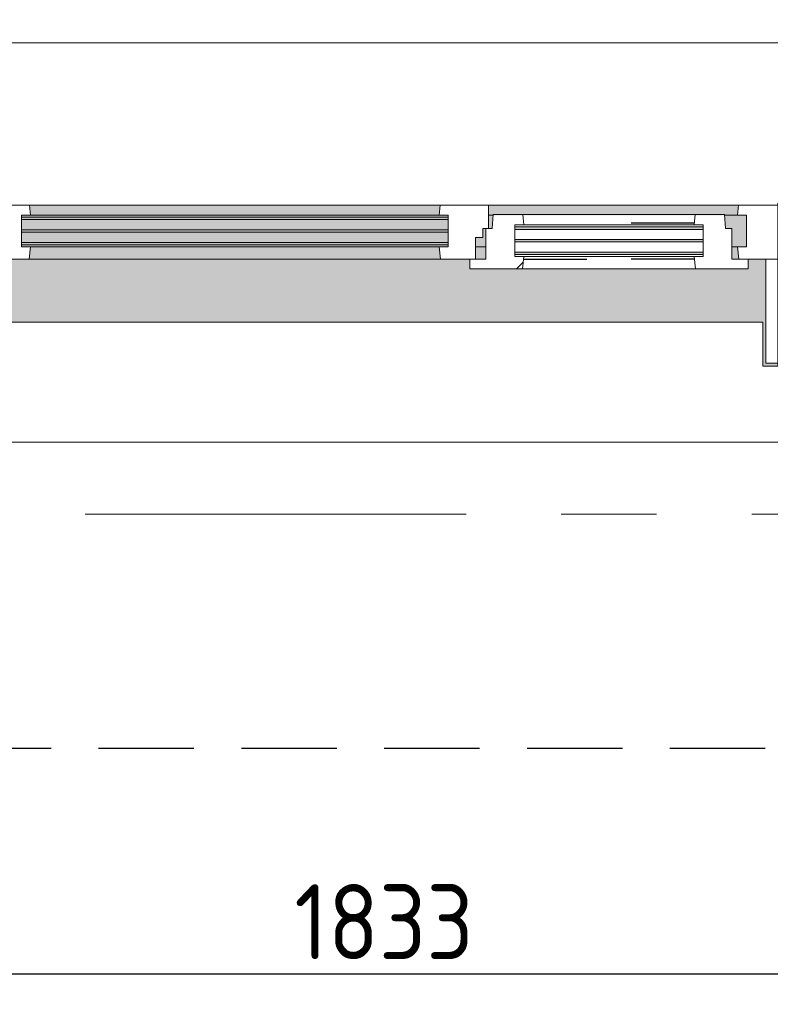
# Model space of a CAD drawing. Extents: x 2820 to 91013, y 1478 to 38178.
# Tile 104 of 182: x 30492 to 31744, y 35011 to 36652. Entities that reach past the tile are written whole.
import ezdxf

# ---------------------------------------------------------------- set-up
doc = ezdxf.new("R2010")
doc.units = 0
doc.header["$LTSCALE"] = 50
doc.header["$PDSIZE"] = -5
for name, pattern in [('HIDDEN2', [4.7625, 3.175, -1.5875]), ('Onderlegger 2e verdieping$0$gestippeld_2_', [6.35, 3.175, -3.175]), ('Onderlegger 2e verdieping$0$stramien', [22.225, 12.7, -3.175, 3.175, -3.175])]:
    doc.linetypes.add(name, pattern=pattern)
doc.layers.get('0').update_dxf_attribs({"linetype": 'CONTINUOUS'})
doc.layers.get('DEFPOINTS').update_dxf_attribs({"linetype": 'CONTINUOUS'})
doc.layers.add('AS-M38--_F123--_Wandlengte', color=1, linetype='CONTINUOUS')
doc.layers.add('IWTEKST', color=2, linetype='CONTINUOUS')
for name, color, linetype, lineweight in [('Onderlegger 2e verdieping$0$A-GLAZ', 8, 'CONTINUOUS', 25), ('Onderlegger 2e verdieping$0$A-GLAZ-GLAS', 8, 'CONTINUOUS', 25), ('Onderlegger 2e verdieping$0$S-GRID', 8, 'CONTINUOUS', 18)]:
    doc.layers.add(name, color=color, linetype=linetype, lineweight=lineweight)
doc.styles.get("Standard").update_dxf_attribs({"font": 'isocp.shx'})
doc.dimstyles.new('CWall_F2_Wandlengte', dxfattribs={"dimscale": 50, "dimtxt": 2.5, "dimasz": 2, "dimexe": 1, "dimexo": 1, "dimgap": 0.5, "dimtad": 1, "dimdec": 0, "dimdsep": 46, "dimtxsty": 'Standard', "dimcen": 2.5, "dimclrt": 2, "dimadec": 0, "dimazin": 0, "dimtfac": 1, "dimtdec": 0, "dimtix": 1, "dimtmove": 2, "dimatfit": 0, "dimfxl": 0, "dimtolj": 1, "dimtzin": 0, "dimarcsym": 0})
pattern_1 = [(45, (-31099.92, -36403.2), (-212.132, 212.132), [])]

# ---------------------------------------------------------------- blocks, each defined once
blk = doc.blocks.new('Onderlegger 2e verdieping$0$31_KA_Houten kozijn metselwerkgevel met draaiend deel verdieping - 31_KA_Houten kozijn metselwerkgevel met draaiend deel verdieping-V166-Plotview 2e Verdieping - schaal 1 op 100')
at = {"layer": 'Onderlegger 2e verdieping$0$A-GLAZ', "lineweight": 18}
h = blk.add_hatch(dxfattribs=at)
h.set_pattern_fill('FP_292', color=256, style=0, pattern_type=2)
h.set_pattern_definition(pattern_1)
h.paths.add_polyline_path([(-685.1, -76.9), (-656.5, -76.9), (-656.5, -56.9), (-664.2, -56.9), (-673.9, 210.1), (-706.5, 210.1), (-706.5, 180.1), (-688.5, 180.1), (-688.5, -76.9)], flags=0)
h = blk.add_hatch(dxfattribs=at)
h.set_pattern_fill('FP_292', color=256, style=0, pattern_type=2)
h.set_pattern_definition(pattern_1)
h.paths.add_polyline_path([(656.5, -76.9), (688.5, -76.9), (688.5, 180.1), (706.5, 180.1), (706.5, 210.1), (673.9, 210.1), (664.2, -56.9), (656.5, -56.9)], flags=0)
at = {"layer": 'Onderlegger 2e verdieping$0$A-GLAZ'}
h = blk.add_hatch(color=256, dxfattribs=at)
h.paths.add_polyline_path([(-589.5, -77), (92, -77), (93.6, -60), (-591.1, -60)], flags=0)
h.paths.add_polyline_path([(180.5, -77), (589.5, -77), (591.1, -60), (174, -60), (174, -77)], flags=0)
at = {"layer": 'Onderlegger 2e verdieping$0$A-GLAZ', "lineweight": 18}
h = blk.add_hatch(dxfattribs=at)
h.set_pattern_fill('FP_292', color=256, style=0, pattern_type=2)
h.set_pattern_definition(pattern_1)
h.paths.add_polyline_path([(143, -150), (152.5, -150), (152.5, -114), (165, -114), (165, -99), (174, -99), (174, -60), (93.6, -60), (92, -77), (107, -77), (107, -129.8), (92, -129.8), (94.3, -150)], flags=0)
at = {"layer": 'Onderlegger 2e verdieping$0$A-GLAZ'}
h = blk.add_hatch(color=256, dxfattribs=at)
h.paths.add_polyline_path([(-604.5, -129.8), (107, -129.8), (107, -126.3), (-604.5, -126.3)], flags=0)
h.paths.add_polyline_path([(152.5, -129.8), (170, -129.8), (170, -99), (165, -99), (165, -114), (152.5, -114), (152.5, -126.3)], flags=0)
h.paths.add_polyline_path([(591.1, -129.8), (604.5, -129.8), (604.5, -77), (567.9, -77), (569.5, -99), (580, -99), (580, -129.8), (589.5, -129.8)], flags=0)
h.paths.add_polyline_path([(-73.6, -122.3), (107, -122.3), (107, -105.3), (-604.5, -105.3), (-604.5, -122.3), (-379.3, -122.3)], flags=0)
h.paths.add_polyline_path([(-379.3, -101.3), (107, -101.3), (107, -84.3), (-604.5, -84.3), (-604.5, -101.3), (-586.3, -101.3)], flags=0)
h.paths.add_polyline_path([(174, -99), (180.5, -99), (182.1, -77), (174, -77), (174, -84.3)], flags=0)
h.paths.add_polyline_path([(107, -80.3), (107, -77), (-604.5, -77), (-604.5, -80.3), (93.9, -80.3)], flags=0)
h = blk.add_hatch(color=256, dxfattribs=at)
h.paths.add_polyline_path([(-379.3, -150), (94.3, -150), (92, -129.8), (-589.5, -129.8), (-591.8, -150), (-589.5, -150)], flags=0)
h.paths.add_polyline_path([(152.5, -150), (170, -150), (170, -129.8), (152.5, -129.8), (152.5, -145.8)], flags=0)
h.paths.add_polyline_path([(589.5, -150), (591.8, -150), (589.5, -129.8), (580, -129.8), (580, -150)], flags=0)
blk.add_hatch(color=256, dxfattribs=at).paths.add_polyline_path([(-631.5, -328.5), (-631.5, -255), (631.5, -255), (631.5, -328.5), (656.5, -328.5), (656.5, -323.5), (636.5, -323.5), (636.5, -150), (607, -150), (607, -166), (143, -166), (143, -150), (-636.5, -150), (-636.5, -323.5), (-656.5, -323.5), (-656.5, -328.5), (-636.5, -328.5)], flags=0)
at = {"layer": 'Onderlegger 2e verdieping$0$A-GLAZ', "lineweight": 18}
for p, q in [((-706.5, 210.1), (-673.9, 210.1)), ((-706.5, 180.1), (-706.5, 210.1)), ((-673.9, 210.1), (-664.2, -56.9)), ((-673.9, 210.1), (673.9, 210.1)), ((673.9, 210.1), (664.2, -56.9)), ((706.5, 210.1), (673.9, 210.1)), ((706.5, 180.1), (706.5, 210.1)), ((-688.5, 180.1), (-706.5, 180.1)), ((-688.5, -76.9), (-688.5, 180.1)), ((688.5, -76.9), (688.5, 180.1)), ((688.5, 180.1), (706.5, 180.1)), ((-664.2, -56.9), (-656.5, -56.9)), ((-656.5, -56.9), (-656.5, -76.9)), ((-656.5, -150), (-656.5, -60)), ((-656.5, -60), (-591.1, -60)), ((-591.1, -60), (93.6, -60)), ((-591.1, -60), (-589.5, -77)), ((92, -77), (93.6, -60)), ((93.6, -60), (174, -60)), ((174, -60), (174, -99)), ((174, -60), (591.1, -60)), ((589.5, -77), (591.1, -60)), ((591.1, -60), (656.5, -60)), ((664.2, -56.9), (656.5, -56.9)), ((656.5, -56.9), (656.5, -76.9)), ((656.5, -60), (656.5, -150)), ((-656.5, -76.9), (-688.5, -76.9)), ((-688.5, -76.9), (-688.5, -94.9)), ((-604.5, -77), (-604.5, -80.3)), ((-589.5, -77), (-604.5, -77)), ((92, -77), (-589.5, -77)), ((107, -77), (92, -77)), ((107, -80.3), (107, -77)), ((182.1, -77), (174, -77)), ((589.5, -77), (567.9, -77)), ((604.5, -77), (589.5, -77)), ((604.5, -129.8), (604.5, -77)), ((656.5, -76.9), (688.5, -76.9)), ((688.5, -94.9), (688.5, -76.9)), ((-604.5, -84.3), (-604.5, -101.3)), ((107, -101.3), (107, -84.3)), ((-604.5, -105.3), (-604.5, -122.3)), ((107, -122.3), (107, -105.3)), ((152.5, -114), (152.5, -150)), ((165, -114), (152.5, -114)), ((165, -99), (165, -114)), ((170, -99), (165, -99)), ((-604.5, -126.3), (-604.5, -129.8)), ((-604.5, -129.8), (-589.5, -129.8)), ((-589.5, -129.8), (-591.8, -150)), ((-589.5, -129.8), (92, -129.8)), ((92, -129.8), (107, -129.8)), ((94.3, -150), (92, -129.8)), ((107, -129.8), (107, -126.3)), ((152.5, -129.8), (170, -129.8)), ((580, -129.8), (589.5, -129.8)), ((589.5, -129.8), (604.5, -129.8)), ((591.8, -150), (589.5, -129.8)), ((-656.5, -150), (-636.5, -150)), ((-656.5, -323.5), (-656.5, -150)), ((-591.8, -150), (-656.5, -150)), ((-636.5, -150), (-636.5, -323.5)), ((94.3, -150), (-591.8, -150)), ((143, -150), (94.3, -150)), ((656.5, -150), (607, -150)), ((636.5, -150), (656.5, -150)), ((636.5, -323.5), (636.5, -150)), ((656.5, -150), (656.5, -323.5)), ((-636.5, -323.5), (-656.5, -323.5)), ((-656.5, -328.5), (-656.5, -323.5)), ((656.5, -323.5), (636.5, -323.5)), ((656.5, -323.5), (656.5, -328.5))]:
    blk.add_line(p, q, dxfattribs=at)
blk = doc.blocks.new('Onderlegger 2e verdieping$0$31_KA_Houten kozijn metselwerkgevel triple glas - Type-9950180-Plotview 2e Verdieping - schaal 1 op 100')
at = {"layer": 'Onderlegger 2e verdieping$0$A-GLAZ'}
for points in [[(0, 42), (711.5, 42), (711.5, 46), (0, 46)], [(0, 21), (711.5, 21), (711.5, 25), (0, 25)], [(0, 0), (711.5, 0), (711.5, 4), (0, 4)]]:
    blk.add_hatch(color=256, dxfattribs=at).paths.add_polyline_path(points, flags=0)
at = {"layer": 'Onderlegger 2e verdieping$0$A-GLAZ', "lineweight": 18}
for p, q in [((0, 46), (711.5, 46)), ((0, 42), (0, 46)), ((711.5, 42), (0, 42)), ((711.5, 46), (711.5, 42)), ((0, 25), (711.5, 25)), ((0, 21), (0, 25)), ((711.5, 21), (0, 21)), ((711.5, 25), (711.5, 21)), ((0, 4), (711.5, 4)), ((0, 0), (0, 4)), ((711.5, 0), (0, 0)), ((711.5, 4), (711.5, 0))]:
    blk.add_line(p, q, dxfattribs=at)
blk = doc.blocks.new('Onderlegger 2e verdieping$0$31_KA_Houten kozijn draaiend deel metselwerkgevel - Type-V197-Plotview 2e Verdieping - schaal 1 op 100')
at = {"layer": 'Onderlegger 2e verdieping$0$A-GLAZ-GLAS', "lineweight": 18}
h = blk.add_hatch(dxfattribs=at)
h.set_pattern_fill('FP_312', color=256, style=0, pattern_type=2)
h.set_pattern_definition([(45, (-31269.9, -36253.2), (-707.107, 707.107), []), (135, (-31269.9, -36253.2), (-707.107, -707.107), [])])
h.paths.add_polyline_path([(437, -16), (437, 0), (410, 0), (410, 51), (399.5, 51), (397.8, 74), (348.6, 74), (347, 57), (362, 57), (362, 4.2), (347, 4.2), (349.3, -16), (368, -16)], flags=0)
h.paths.add_polyline_path([(-27, -16), (60.7, -16), (62.2, 4.2), (48, 4.2), (48, 57), (63, 57), (61.4, 74), (12.2, 74), (10.5, 51), (0, 51), (0, 0), (-27, 0)], flags=0)
at = {"layer": 'Onderlegger 2e verdieping$0$A-GLAZ', "lineweight": 18}
for p, q in [((10.5, 51), (12.2, 74)), ((12.2, 74), (61.4, 74)), ((61.4, 74), (63, 57)), ((61.4, 74), (348.6, 74)), ((347, 57), (348.6, 74)), ((348.6, 74), (397.8, 74)), ((397.8, 74), (399.5, 51)), ((0, 51), (10.5, 51)), ((0, 0), (0, 51)), ((48, 57), (48, 53.5)), ((63, 57), (48, 57)), ((48, 49.5), (48, 32.5)), ((347, 57), (63, 57)), ((362, 57), (347, 57)), ((362, 53.5), (362, 57)), ((362, 32.5), (362, 49.5)), ((399.5, 51), (410, 51)), ((410, 51), (410, 0)), ((48, 28.5), (48, 11.5)), ((362, 11.5), (362, 28.5)), ((-27, 0), (0, 0)), ((-27, -16), (-27, 0)), ((48, 7.5), (48, 4.2)), ((48, 4.2), (63, 4.2)), ((63, 4.2), (60.7, -16)), ((63, 4.2), (347, 4.2)), ((347, 4.2), (362, 4.2)), ((349.3, -16), (347, 4.2)), ((362, 4.2), (362, 7.5)), ((410, 0), (437, 0)), ((60.7, -16), (-27, -16)), ((349.3, -16), (60.7, -16)), ((437, -16), (349.3, -16)), ((437, 0), (437, -16))]:
    blk.add_line(p, q, dxfattribs=at)
at = {"layer": 'Onderlegger 2e verdieping$0$A-GLAZ', "linetype": 'Onderlegger 2e verdieping$0$gestippeld_2_'}
blk.add_line((347.3, 60), (241.8, 60), dxfattribs=at)
at = {"layer": 'Onderlegger 2e verdieping$0$A-GLAZ-GLAS'}
for p, q in [((62.5, 0), (168.2, 0)), ((347.5, 0), (241.8, 0))]:
    blk.add_line(p, q, dxfattribs=at)
blk = doc.blocks.new('Onderlegger 2e verdieping$0$31_KA_Houten kozijn metselwerkgevel triple glas - Type-9950181-Plotview 2e Verdieping - schaal 1 op 100')
at = {"layer": 'Onderlegger 2e verdieping$0$A-GLAZ'}
for points in [[(0, 42), (314, 42), (314, 46), (0, 46)], [(314, 21), (314, 25), (0, 25), (0, 21), (300.8, 21)], [(314, 0), (314, 4), (0, 4), (0, 0), (300.8, 0)]]:
    blk.add_hatch(color=256, dxfattribs=at).paths.add_polyline_path(points, flags=0)
at = {"layer": 'Onderlegger 2e verdieping$0$A-GLAZ', "lineweight": 18}
for p, q in [((0, 46), (314, 46)), ((0, 42), (0, 46)), ((314, 42), (0, 42)), ((314, 46), (314, 42)), ((0, 25), (314, 25)), ((0, 21), (0, 25)), ((314, 21), (0, 21)), ((314, 25), (314, 21)), ((0, 4), (314, 4)), ((0, 0), (0, 4)), ((314, 0), (0, 0)), ((314, 4), (314, 0))]:
    blk.add_line(p, q, dxfattribs=at)
blk = doc.blocks.new('Onderlegger 2e verdieping$0$vensterbank tweede verdieping - vensterbank tweede verdieping-11898810-Plotview 2e Verdieping - schaal 1 op 100')
at = {"layer": 'Onderlegger 2e verdieping$0$A-GLAZ', "lineweight": 18}
for p, q in [((31731.4, 36148.2), (30468.4, 36148.2)), ((31731.4, 36074.7), (31731.4, 36148.2)), ((31906.6, 36074.7), (31731.4, 36074.7)), ((30298.3, 35948.2), (31901.4, 35948.2))]:
    blk.add_line(p, q, dxfattribs=at)
blk = doc.blocks.new('Onderlegger 2e verdieping')
at = {"layer": 'Onderlegger 2e verdieping$0$S-GRID', "linetype": 'Onderlegger 2e verdieping$0$stramien'}
blk.add_line((2820.4, 35828.2), (55386.6, 35828.2), dxfattribs=at)
at = {"layer": 'Onderlegger 2e verdieping$0$A-GLAZ'}
for name, p in [('Onderlegger 2e verdieping$0$31_KA_Houten kozijn metselwerkgevel met draaiend deel verdieping - 31_KA_Houten kozijn metselwerkgevel met draaiend deel verdieping-V166-Plotview 2e Verdieping - schaal 1 op 100', (31099.9, 36403.2)), ('Onderlegger 2e verdieping$0$31_KA_Houten kozijn draaiend deel metselwerkgevel - Type-V197-Plotview 2e Verdieping - schaal 1 op 100', (31269.9, 36253.2)), ('Onderlegger 2e verdieping$0$31_KA_Houten kozijn metselwerkgevel triple glas - Type-9950180-Plotview 2e Verdieping - schaal 1 op 100', (30495.4, 36276.9)), ('Onderlegger 2e verdieping$0$31_KA_Houten kozijn metselwerkgevel triple glas - Type-9950181-Plotview 2e Verdieping - schaal 1 op 100', (31317.9, 36260.7)), ('Onderlegger 2e verdieping$0$vensterbank tweede verdieping - vensterbank tweede verdieping-11898810-Plotview 2e Verdieping - schaal 1 op 100', (0, 0))]:
    blk.add_blockref(name, p, dxfattribs=at)
blk = doc.blocks.new('*D121')
at = {"layer": 'AS-M38--_F123--_Wandlengte', "color": 0, "lineweight": -2}
for p, q in [((32016.6, 37128.2), (32016.6, 35011.5)), ((30183.3, 35568.2), (30183.3, 35011.5)), ((31916.6, 35061.5), (30283.3, 35061.5))]:
    blk.add_line(p, q, dxfattribs=at)
at = {"layer": 'AS-M38--_F123--_Wandlengte', "color": 0}
for points in [[(30283.3, 35078.1), (30283.3, 35044.8), (30183.3, 35061.5)], [(31916.6, 35078.1), (31916.6, 35044.8), (32016.6, 35061.5)]]:
    blk.add_solid(points, dxfattribs=at)
at = {"layer": 'DEFPOINTS', "color": 0}
for p in [(32016.6, 37178.2), (30183.3, 35618.2), (30183.3, 35061.5)]:
    blk.add_point(p, dxfattribs=at)
at = {"layer": 'AS-M38--_F123--_Wandlengte', "color": 2, "insert": (31099.9, 35149), "char_height": 125, "attachment_point": 5}
blk.add_mtext('\\A1;1833', dxfattribs=at)

msp = doc.modelspace()

# ---------------------------------------------------------------- linework, layer by layer
at = {"layer": 'IWTEKST', "linetype": 'HIDDEN2'}
msp.add_line((4906.6, 35438.2), (57185, 35438.2), dxfattribs=at)

# ---------------------------------------------------------------- block references
msp.add_blockref('Onderlegger 2e verdieping', (0, 0))

# ---------------------------------------------------------------- dimensions: what is measured, and where the dimension line sits
at = {"layer": 'AS-M38--_F123--_Wandlengte'}
dim = msp.add_linear_dim(base=(30183.3, 35061.5), p1=(32016.6, 37178.2), p2=(30183.3, 35618.2), dimstyle='CWall_F2_Wandlengte', dxfattribs=at)
dim.commit()
dim.dimension.update_dxf_attribs({"geometry": '*D121', "text_midpoint": (31099.9, 35149)})

doc.saveas('drawing.dxf')
